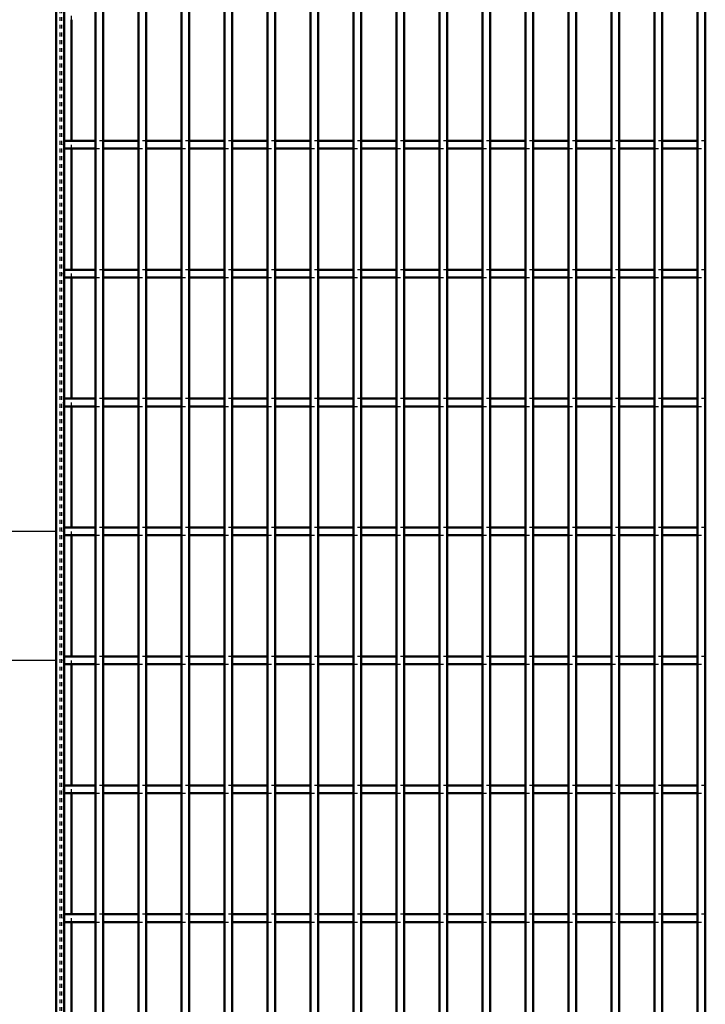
# Model space of a CAD drawing. Header units: millimetres. Extents: x -646 to 505, y -500 to 878.
# Tile 9 of 19: x -309 to -132, y -122 to 132. Entities that reach past the tile are written whole.
import ezdxf

# ---------------------------------------------------------------- set-up
doc = ezdxf.new("R2010")
doc.units = ezdxf.units.MM
doc.linetypes.add('Dashed', pattern=[2, 1, -1])
for name, color, linetype, lineweight in [('2d ConnectionPoints', 7, 'Continuous', 50), ('AM_0', 7, 'Continuous', 50), ('AM_5', 3, 'Continuous', 25), ('AM_9', 6, 'Dashed', 25)]:
    doc.layers.add(name, color=color, linetype=linetype, lineweight=lineweight)
doc.dimstyles.new('ISO-25', dxfattribs={"dimtxt": 2.5, "dimasz": 2.5, "dimexe": 1.25, "dimexo": 0.625, "dimtad": 1, "dimtxsty": 'Standard', "dimcen": 2.5, "dimadec": 0, "dimazin": 0, "dimtfac": 1, "dimtmove": 0, "dimatfit": 3, "dimfxl": 1, "dimarcsym": 0})

# ---------------------------------------------------------------- blocks, each defined once
blk = doc.blocks.new('3_cuea6nxrg5rlzucqe5utqjmpb________0_in_LPP230331121160010003500_4')
at = {"layer": 'AM_0'}
for p, q in [((-289.86, -498), (-289.86, 498)), ((-287.86, -498), (-287.86, 498))]:
    blk.add_line(p, q, dxfattribs=at)
blk = doc.blocks.new('4_crvcjmv837ms9ich6ddvx6vbc________0_in_LPP230331121160010003500_4')
at = {"layer": 'AM_0'}
for p, q in [((-278.75, -498), (-278.75, 498)), ((-276.75, -498), (-276.75, 498))]:
    blk.add_line(p, q, dxfattribs=at)
blk = doc.blocks.new('5_kje58w1x7potjrpdzy5edr8gq________0_in_LPP230331121160010003500_4')
at = {"layer": 'AM_0'}
for p, q in [((-267.64, -498), (-267.64, 498)), ((-265.64, -498), (-265.64, 498))]:
    blk.add_line(p, q, dxfattribs=at)
blk = doc.blocks.new('6_4edp0hxmk56w43aawp39pzz0j________0_in_LPP230331121160010003500_4')
at = {"layer": 'AM_0'}
for p, q in [((-256.53, -498), (-256.53, 498)), ((-254.53, -498), (-254.53, 498))]:
    blk.add_line(p, q, dxfattribs=at)
blk = doc.blocks.new('7_9vl89lh68fvr7xc48ti47ibwk________0_in_LPP230331121160010003500_4')
at = {"layer": 'AM_0'}
for p, q in [((-245.42, -498), (-245.42, 498)), ((-243.42, -498), (-243.42, 498))]:
    blk.add_line(p, q, dxfattribs=at)
blk = doc.blocks.new('8_mcf9yf7k6h0une2kouve8euem________0_in_LPP230331121160010003500_4')
at = {"layer": 'AM_0'}
for p, q in [((-234.31, -498), (-234.31, 498)), ((-232.31, -498), (-232.31, 498))]:
    blk.add_line(p, q, dxfattribs=at)
blk = doc.blocks.new('9_gpwgr7eezj45398i4l5wjc2rc________0_in_LPP230331121160010003500_4')
at = {"layer": 'AM_0'}
for p, q in [((-223.2, -498), (-223.2, 498)), ((-221.2, -498), (-221.2, 498))]:
    blk.add_line(p, q, dxfattribs=at)
blk = doc.blocks.new('10_qra93gg3a3f1qf361tm6iqrqq________0_in_LPP230331121160010003500_4')
at = {"layer": 'AM_0'}
for p, q in [((-212.09, -498), (-212.09, 498)), ((-210.09, -498), (-210.09, 498))]:
    blk.add_line(p, q, dxfattribs=at)
blk = doc.blocks.new('11_gsvcj5nbnzg2wuiaglpyiw6sg________0_in_LPP230331121160010003500_4')
at = {"layer": 'AM_0'}
for p, q in [((-200.98, -498), (-200.98, 498)), ((-198.98, -498), (-198.98, 498))]:
    blk.add_line(p, q, dxfattribs=at)
blk = doc.blocks.new('12_urpvrj9nq6bhme9ad1ujagzhg________0_in_LPP230331121160010003500_4')
at = {"layer": 'AM_0'}
for p, q in [((-189.87, -498), (-189.87, 498)), ((-187.87, -498), (-187.87, 498))]:
    blk.add_line(p, q, dxfattribs=at)
blk = doc.blocks.new('13_0snwqjpje83ldqabsluqt68p0________0_in_LPP230331121160010003500_4')
at = {"layer": 'AM_0'}
for p, q in [((-178.76, -498), (-178.76, 498)), ((-176.76, -498), (-176.76, 498))]:
    blk.add_line(p, q, dxfattribs=at)
blk = doc.blocks.new('14_4wlemfwrv8995zrxnpr0uaoxk________0_in_LPP230331121160010003500_4')
at = {"layer": 'AM_0'}
for p, q in [((-167.65, -498), (-167.65, 498)), ((-165.65, -498), (-165.65, 498))]:
    blk.add_line(p, q, dxfattribs=at)
blk = doc.blocks.new('15_aoiiajv04wroyf7vv7cs97wut________0_in_LPP230331121160010003500_4')
at = {"layer": 'AM_0'}
for p, q in [((-156.54, -498), (-156.54, 498)), ((-154.54, -498), (-154.54, 498))]:
    blk.add_line(p, q, dxfattribs=at)
blk = doc.blocks.new('16_s4g1bxxuk6gnbk6wdw209kgcm________0_in_LPP230331121160010003500_4')
at = {"layer": 'AM_0'}
for p, q in [((-145.43, -498), (-145.43, 498)), ((-143.43, -498), (-143.43, 498))]:
    blk.add_line(p, q, dxfattribs=at)
blk = doc.blocks.new('17_w1kb7rg6air3ytgnlmbeo4pqm________0_in_LPP230331121160010003500_4')
at = {"layer": 'AM_0'}
for p, q in [((-134.32, -498), (-134.32, 498)), ((-132.32, -498), (-132.32, 498))]:
    blk.add_line(p, q, dxfattribs=at)
blk = doc.blocks.new('68_w7ij5oqlfyv4a6nl07zj6ji0o________0_in_LPP230331121160010003500_4')
at = {"layer": 'AM_0'}
for p, q in [((-298, -98.99), (-298, -100.99)), ((-289.86, -98.99), (-298, -98.99)), ((-289.86, -98.99), (-289.86, -100.99)), ((-287.86, -100.99), (-287.86, -98.99)), ((-278.75, -98.99), (-287.86, -98.99)), ((-278.75, -98.99), (-278.75, -100.99)), ((-267.64, -98.99), (-276.75, -98.99)), ((-276.75, -100.99), (-276.75, -98.99)), ((-267.64, -98.99), (-267.64, -100.99)), ((-265.64, -100.99), (-265.64, -98.99)), ((-256.53, -98.99), (-265.64, -98.99)), ((-256.53, -98.99), (-256.53, -100.99)), ((-245.42, -98.99), (-254.53, -98.99)), ((-254.53, -100.99), (-254.53, -98.99)), ((-245.42, -98.99), (-245.42, -100.99)), ((-243.42, -100.99), (-243.42, -98.99)), ((-234.31, -98.99), (-243.42, -98.99)), ((-234.31, -98.99), (-234.31, -100.99)), ((-232.31, -100.99), (-232.31, -98.99)), ((-223.2, -98.99), (-232.31, -98.99)), ((-223.2, -98.99), (-223.2, -100.99)), ((-221.2, -100.99), (-221.2, -98.99)), ((-212.09, -98.99), (-221.2, -98.99)), ((-212.09, -98.99), (-212.09, -100.99)), ((-210.09, -100.99), (-210.09, -98.99)), ((-200.98, -98.99), (-210.09, -98.99)), ((-200.98, -98.99), (-200.98, -100.99)), ((-198.98, -100.99), (-198.98, -98.99)), ((-189.87, -98.99), (-198.98, -98.99)), ((-189.87, -98.99), (-189.87, -100.99)), ((-187.87, -100.99), (-187.87, -98.99)), ((-178.76, -98.99), (-187.87, -98.99)), ((-178.76, -98.99), (-178.76, -100.99)), ((-176.76, -100.99), (-176.76, -98.99)), ((-167.65, -98.99), (-176.76, -98.99)), ((-167.65, -98.99), (-167.65, -100.99)), ((-156.54, -98.99), (-165.65, -98.99)), ((-165.65, -100.99), (-165.65, -98.99)), ((-156.54, -98.99), (-156.54, -100.99)), ((-154.54, -100.99), (-154.54, -98.99)), ((-145.43, -98.99), (-154.54, -98.99)), ((-145.43, -98.99), (-145.43, -100.99)), ((-134.32, -98.99), (-143.43, -98.99)), ((-143.43, -100.99), (-143.43, -98.99)), ((-134.32, -98.99), (-134.32, -100.99)), ((-289.86, -100.99), (-298, -100.99)), ((-278.75, -100.99), (-287.86, -100.99)), ((-267.64, -100.99), (-276.75, -100.99)), ((-256.53, -100.99), (-265.64, -100.99)), ((-245.42, -100.99), (-254.53, -100.99)), ((-234.31, -100.99), (-243.42, -100.99)), ((-223.2, -100.99), (-232.31, -100.99)), ((-212.09, -100.99), (-221.2, -100.99)), ((-200.98, -100.99), (-210.09, -100.99)), ((-189.87, -100.99), (-198.98, -100.99)), ((-178.76, -100.99), (-187.87, -100.99)), ((-167.65, -100.99), (-176.76, -100.99)), ((-156.54, -100.99), (-165.65, -100.99)), ((-145.43, -100.99), (-154.54, -100.99)), ((-134.32, -100.99), (-143.43, -100.99))]:
    blk.add_line(p, q, dxfattribs=at)
at = {"layer": 'AM_9'}
for p, q in [((-287.86, -98.99), (-289.86, -98.99)), ((-276.75, -98.99), (-278.75, -98.99)), ((-265.64, -98.99), (-267.64, -98.99)), ((-254.53, -98.99), (-256.53, -98.99)), ((-243.42, -98.99), (-245.42, -98.99)), ((-232.31, -98.99), (-234.31, -98.99)), ((-221.2, -98.99), (-223.2, -98.99)), ((-210.09, -98.99), (-212.09, -98.99)), ((-198.98, -98.99), (-200.98, -98.99)), ((-187.87, -98.99), (-189.87, -98.99)), ((-176.76, -98.99), (-178.76, -98.99)), ((-165.65, -98.99), (-167.65, -98.99)), ((-154.54, -98.99), (-156.54, -98.99)), ((-143.43, -98.99), (-145.43, -98.99)), ((-132.32, -98.99), (-134.32, -98.99)), ((-289.86, -100.99), (-287.86, -100.99)), ((-278.75, -100.99), (-276.75, -100.99)), ((-267.64, -100.99), (-265.64, -100.99)), ((-256.53, -100.99), (-254.53, -100.99)), ((-245.42, -100.99), (-243.42, -100.99)), ((-234.31, -100.99), (-232.31, -100.99)), ((-223.2, -100.99), (-221.2, -100.99)), ((-212.09, -100.99), (-210.09, -100.99)), ((-200.98, -100.99), (-198.98, -100.99)), ((-189.87, -100.99), (-187.87, -100.99)), ((-178.76, -100.99), (-176.76, -100.99)), ((-167.65, -100.99), (-165.65, -100.99)), ((-156.54, -100.99), (-154.54, -100.99)), ((-145.43, -100.99), (-143.43, -100.99)), ((-134.32, -100.99), (-132.32, -100.99))]:
    blk.add_line(p, q, dxfattribs=at)
blk = doc.blocks.new('69_jp3c4sbnxwiawnk4egz4i54jg________0_in_LPP230331121160010003500_4')
at = {"layer": 'AM_0'}
for p, q in [((-298, -65.66), (-298, -67.66)), ((-289.86, -65.66), (-298, -65.66)), ((-289.86, -65.66), (-289.86, -67.66)), ((-287.86, -67.66), (-287.86, -65.66)), ((-278.75, -65.66), (-287.86, -65.66)), ((-278.75, -65.66), (-278.75, -67.66)), ((-267.64, -65.66), (-276.75, -65.66)), ((-276.75, -67.66), (-276.75, -65.66)), ((-267.64, -65.66), (-267.64, -67.66)), ((-265.64, -67.66), (-265.64, -65.66)), ((-256.53, -65.66), (-265.64, -65.66)), ((-256.53, -65.66), (-256.53, -67.66)), ((-245.42, -65.66), (-254.53, -65.66)), ((-254.53, -67.66), (-254.53, -65.66)), ((-245.42, -65.66), (-245.42, -67.66)), ((-243.42, -67.66), (-243.42, -65.66)), ((-234.31, -65.66), (-243.42, -65.66)), ((-234.31, -65.66), (-234.31, -67.66)), ((-232.31, -67.66), (-232.31, -65.66)), ((-223.2, -65.66), (-232.31, -65.66)), ((-223.2, -65.66), (-223.2, -67.66)), ((-221.2, -67.66), (-221.2, -65.66)), ((-212.09, -65.66), (-221.2, -65.66)), ((-212.09, -65.66), (-212.09, -67.66)), ((-210.09, -67.66), (-210.09, -65.66)), ((-200.98, -65.66), (-210.09, -65.66)), ((-200.98, -65.66), (-200.98, -67.66)), ((-198.98, -67.66), (-198.98, -65.66)), ((-189.87, -65.66), (-198.98, -65.66)), ((-189.87, -65.66), (-189.87, -67.66)), ((-187.87, -67.66), (-187.87, -65.66)), ((-178.76, -65.66), (-187.87, -65.66)), ((-178.76, -65.66), (-178.76, -67.66)), ((-176.76, -67.66), (-176.76, -65.66)), ((-167.65, -65.66), (-176.76, -65.66)), ((-167.65, -65.66), (-167.65, -67.66)), ((-156.54, -65.66), (-165.65, -65.66)), ((-165.65, -67.66), (-165.65, -65.66)), ((-156.54, -65.66), (-156.54, -67.66)), ((-154.54, -67.66), (-154.54, -65.66)), ((-145.43, -65.66), (-154.54, -65.66)), ((-145.43, -65.66), (-145.43, -67.66)), ((-134.32, -65.66), (-143.43, -65.66)), ((-143.43, -67.66), (-143.43, -65.66)), ((-134.32, -65.66), (-134.32, -67.66)), ((-289.86, -67.66), (-298, -67.66)), ((-278.75, -67.66), (-287.86, -67.66)), ((-267.64, -67.66), (-276.75, -67.66)), ((-256.53, -67.66), (-265.64, -67.66)), ((-245.42, -67.66), (-254.53, -67.66)), ((-234.31, -67.66), (-243.42, -67.66)), ((-223.2, -67.66), (-232.31, -67.66)), ((-212.09, -67.66), (-221.2, -67.66)), ((-200.98, -67.66), (-210.09, -67.66)), ((-189.87, -67.66), (-198.98, -67.66)), ((-178.76, -67.66), (-187.87, -67.66)), ((-167.65, -67.66), (-176.76, -67.66)), ((-156.54, -67.66), (-165.65, -67.66)), ((-145.43, -67.66), (-154.54, -67.66)), ((-134.32, -67.66), (-143.43, -67.66))]:
    blk.add_line(p, q, dxfattribs=at)
at = {"layer": 'AM_9'}
for p, q in [((-287.86, -65.66), (-289.86, -65.66)), ((-276.75, -65.66), (-278.75, -65.66)), ((-265.64, -65.66), (-267.64, -65.66)), ((-254.53, -65.66), (-256.53, -65.66)), ((-243.42, -65.66), (-245.42, -65.66)), ((-232.31, -65.66), (-234.31, -65.66)), ((-221.2, -65.66), (-223.2, -65.66)), ((-210.09, -65.66), (-212.09, -65.66)), ((-198.98, -65.66), (-200.98, -65.66)), ((-187.87, -65.66), (-189.87, -65.66)), ((-176.76, -65.66), (-178.76, -65.66)), ((-165.65, -65.66), (-167.65, -65.66)), ((-154.54, -65.66), (-156.54, -65.66)), ((-143.43, -65.66), (-145.43, -65.66)), ((-132.32, -65.66), (-134.32, -65.66)), ((-289.86, -67.66), (-287.86, -67.66)), ((-278.75, -67.66), (-276.75, -67.66)), ((-267.64, -67.66), (-265.64, -67.66)), ((-256.53, -67.66), (-254.53, -67.66)), ((-245.42, -67.66), (-243.42, -67.66)), ((-234.31, -67.66), (-232.31, -67.66)), ((-223.2, -67.66), (-221.2, -67.66)), ((-212.09, -67.66), (-210.09, -67.66)), ((-200.98, -67.66), (-198.98, -67.66)), ((-189.87, -67.66), (-187.87, -67.66)), ((-178.76, -67.66), (-176.76, -67.66)), ((-167.65, -67.66), (-165.65, -67.66)), ((-156.54, -67.66), (-154.54, -67.66)), ((-145.43, -67.66), (-143.43, -67.66)), ((-134.32, -67.66), (-132.32, -67.66))]:
    blk.add_line(p, q, dxfattribs=at)
blk = doc.blocks.new('70_gf12kepq6ufx9neaq4dt8t5dg________0_in_LPP230331121160010003500_4')
at = {"layer": 'AM_0'}
for p, q in [((-298, -32.33), (-298, -34.33)), ((-289.86, -32.33), (-298, -32.33)), ((-289.86, -32.33), (-289.86, -34.33)), ((-287.86, -34.33), (-287.86, -32.33)), ((-278.75, -32.33), (-287.86, -32.33)), ((-278.75, -32.33), (-278.75, -34.33)), ((-267.64, -32.33), (-276.75, -32.33)), ((-276.75, -34.33), (-276.75, -32.33)), ((-267.64, -32.33), (-267.64, -34.33)), ((-265.64, -34.33), (-265.64, -32.33)), ((-256.53, -32.33), (-265.64, -32.33)), ((-256.53, -32.33), (-256.53, -34.33)), ((-245.42, -32.33), (-254.53, -32.33)), ((-254.53, -34.33), (-254.53, -32.33)), ((-245.42, -32.33), (-245.42, -34.33)), ((-243.42, -34.33), (-243.42, -32.33)), ((-234.31, -32.33), (-243.42, -32.33)), ((-234.31, -32.33), (-234.31, -34.33)), ((-232.31, -34.33), (-232.31, -32.33)), ((-223.2, -32.33), (-232.31, -32.33)), ((-223.2, -32.33), (-223.2, -34.33)), ((-221.2, -34.33), (-221.2, -32.33)), ((-212.09, -32.33), (-221.2, -32.33)), ((-212.09, -32.33), (-212.09, -34.33)), ((-210.09, -34.33), (-210.09, -32.33)), ((-200.98, -32.33), (-210.09, -32.33)), ((-200.98, -32.33), (-200.98, -34.33)), ((-198.98, -34.33), (-198.98, -32.33)), ((-189.87, -32.33), (-198.98, -32.33)), ((-189.87, -32.33), (-189.87, -34.33)), ((-187.87, -34.33), (-187.87, -32.33)), ((-178.76, -32.33), (-187.87, -32.33)), ((-178.76, -32.33), (-178.76, -34.33)), ((-176.76, -34.33), (-176.76, -32.33)), ((-167.65, -32.33), (-176.76, -32.33)), ((-167.65, -32.33), (-167.65, -34.33)), ((-156.54, -32.33), (-165.65, -32.33)), ((-165.65, -34.33), (-165.65, -32.33)), ((-156.54, -32.33), (-156.54, -34.33)), ((-154.54, -34.33), (-154.54, -32.33)), ((-145.43, -32.33), (-154.54, -32.33)), ((-145.43, -32.33), (-145.43, -34.33)), ((-134.32, -32.33), (-143.43, -32.33)), ((-143.43, -34.33), (-143.43, -32.33)), ((-134.32, -32.33), (-134.32, -34.33)), ((-289.86, -34.33), (-298, -34.33)), ((-278.75, -34.33), (-287.86, -34.33)), ((-267.64, -34.33), (-276.75, -34.33)), ((-256.53, -34.33), (-265.64, -34.33)), ((-245.42, -34.33), (-254.53, -34.33)), ((-234.31, -34.33), (-243.42, -34.33)), ((-223.2, -34.33), (-232.31, -34.33)), ((-212.09, -34.33), (-221.2, -34.33)), ((-200.98, -34.33), (-210.09, -34.33)), ((-189.87, -34.33), (-198.98, -34.33)), ((-178.76, -34.33), (-187.87, -34.33)), ((-167.65, -34.33), (-176.76, -34.33)), ((-156.54, -34.33), (-165.65, -34.33)), ((-145.43, -34.33), (-154.54, -34.33)), ((-134.32, -34.33), (-143.43, -34.33))]:
    blk.add_line(p, q, dxfattribs=at)
at = {"layer": 'AM_9'}
for p, q in [((-287.86, -32.33), (-289.86, -32.33)), ((-276.75, -32.33), (-278.75, -32.33)), ((-265.64, -32.33), (-267.64, -32.33)), ((-254.53, -32.33), (-256.53, -32.33)), ((-243.42, -32.33), (-245.42, -32.33)), ((-232.31, -32.33), (-234.31, -32.33)), ((-221.2, -32.33), (-223.2, -32.33)), ((-210.09, -32.33), (-212.09, -32.33)), ((-198.98, -32.33), (-200.98, -32.33)), ((-187.87, -32.33), (-189.87, -32.33)), ((-176.76, -32.33), (-178.76, -32.33)), ((-165.65, -32.33), (-167.65, -32.33)), ((-154.54, -32.33), (-156.54, -32.33)), ((-143.43, -32.33), (-145.43, -32.33)), ((-132.32, -32.33), (-134.32, -32.33)), ((-289.86, -34.33), (-287.86, -34.33)), ((-278.75, -34.33), (-276.75, -34.33)), ((-267.64, -34.33), (-265.64, -34.33)), ((-256.53, -34.33), (-254.53, -34.33)), ((-245.42, -34.33), (-243.42, -34.33)), ((-234.31, -34.33), (-232.31, -34.33)), ((-223.2, -34.33), (-221.2, -34.33)), ((-212.09, -34.33), (-210.09, -34.33)), ((-200.98, -34.33), (-198.98, -34.33)), ((-189.87, -34.33), (-187.87, -34.33)), ((-178.76, -34.33), (-176.76, -34.33)), ((-167.65, -34.33), (-165.65, -34.33)), ((-156.54, -34.33), (-154.54, -34.33)), ((-145.43, -34.33), (-143.43, -34.33)), ((-134.32, -34.33), (-132.32, -34.33))]:
    blk.add_line(p, q, dxfattribs=at)
blk = doc.blocks.new('71_hqojy1k23xfi57sfer6uqu5jb________0_in_LPP230331121160010003500_4')
at = {"layer": 'AM_0'}
for p, q in [((-298, 1), (-298, -1)), ((-289.86, 1), (-298, 1)), ((-289.86, 1), (-289.86, -1)), ((-287.86, -1), (-287.86, 1)), ((-278.75, 1), (-287.86, 1)), ((-278.75, 1), (-278.75, -1)), ((-267.64, 1), (-276.75, 1)), ((-276.75, -1), (-276.75, 1)), ((-267.64, 1), (-267.64, -1)), ((-265.64, -1), (-265.64, 1)), ((-256.53, 1), (-265.64, 1)), ((-256.53, 1), (-256.53, -1)), ((-245.42, 1), (-254.53, 1)), ((-254.53, -1), (-254.53, 1)), ((-245.42, 1), (-245.42, -1)), ((-243.42, -1), (-243.42, 1)), ((-234.31, 1), (-243.42, 1)), ((-234.31, 1), (-234.31, -1)), ((-232.31, -1), (-232.31, 1)), ((-223.2, 1), (-232.31, 1)), ((-223.2, 1), (-223.2, -1)), ((-221.2, -1), (-221.2, 1)), ((-212.09, 1), (-221.2, 1)), ((-212.09, 1), (-212.09, -1)), ((-210.09, -1), (-210.09, 1)), ((-200.98, 1), (-210.09, 1)), ((-200.98, 1), (-200.98, -1)), ((-198.98, -1), (-198.98, 1)), ((-189.87, 1), (-198.98, 1)), ((-189.87, 1), (-189.87, -1)), ((-187.87, -1), (-187.87, 1)), ((-178.76, 1), (-187.87, 1)), ((-178.76, 1), (-178.76, -1)), ((-176.76, -1), (-176.76, 1)), ((-167.65, 1), (-176.76, 1)), ((-167.65, 1), (-167.65, -1)), ((-156.54, 1), (-165.65, 1)), ((-165.65, -1), (-165.65, 1)), ((-156.54, 1), (-156.54, -1)), ((-154.54, -1), (-154.54, 1)), ((-145.43, 1), (-154.54, 1)), ((-145.43, 1), (-145.43, -1)), ((-134.32, 1), (-143.43, 1)), ((-143.43, -1), (-143.43, 1)), ((-134.32, 1), (-134.32, -1)), ((-289.86, -1), (-298, -1)), ((-278.75, -1), (-287.86, -1)), ((-267.64, -1), (-276.75, -1)), ((-256.53, -1), (-265.64, -1)), ((-245.42, -1), (-254.53, -1)), ((-234.31, -1), (-243.42, -1)), ((-223.2, -1), (-232.31, -1)), ((-212.09, -1), (-221.2, -1)), ((-200.98, -1), (-210.09, -1)), ((-189.87, -1), (-198.98, -1)), ((-178.76, -1), (-187.87, -1)), ((-167.65, -1), (-176.76, -1)), ((-156.54, -1), (-165.65, -1)), ((-145.43, -1), (-154.54, -1)), ((-134.32, -1), (-143.43, -1))]:
    blk.add_line(p, q, dxfattribs=at)
at = {"layer": 'AM_9'}
for p, q in [((-287.86, 1), (-289.86, 1)), ((-276.75, 1), (-278.75, 1)), ((-265.64, 1), (-267.64, 1)), ((-254.53, 1), (-256.53, 1)), ((-243.42, 1), (-245.42, 1)), ((-232.31, 1), (-234.31, 1)), ((-221.2, 1), (-223.2, 1)), ((-210.09, 1), (-212.09, 1)), ((-198.98, 1), (-200.98, 1)), ((-187.87, 1), (-189.87, 1)), ((-176.76, 1), (-178.76, 1)), ((-165.65, 1), (-167.65, 1)), ((-154.54, 1), (-156.54, 1)), ((-143.43, 1), (-145.43, 1)), ((-132.32, 1), (-134.32, 1)), ((-289.86, -1), (-287.86, -1)), ((-278.75, -1), (-276.75, -1)), ((-267.64, -1), (-265.64, -1)), ((-256.53, -1), (-254.53, -1)), ((-245.42, -1), (-243.42, -1)), ((-234.31, -1), (-232.31, -1)), ((-223.2, -1), (-221.2, -1)), ((-212.09, -1), (-210.09, -1)), ((-200.98, -1), (-198.98, -1)), ((-189.87, -1), (-187.87, -1)), ((-178.76, -1), (-176.76, -1)), ((-167.65, -1), (-165.65, -1)), ((-156.54, -1), (-154.54, -1)), ((-145.43, -1), (-143.43, -1)), ((-134.32, -1), (-132.32, -1))]:
    blk.add_line(p, q, dxfattribs=at)
blk = doc.blocks.new('72_iki59ji3zysatjlry4ln3ganj________0_in_LPP230331121160010003500_4')
at = {"layer": 'AM_0'}
for p, q in [((-298, 34.33), (-298, 32.33)), ((-289.86, 34.33), (-298, 34.33)), ((-289.86, 34.33), (-289.86, 32.33)), ((-287.86, 32.33), (-287.86, 34.33)), ((-278.75, 34.33), (-287.86, 34.33)), ((-278.75, 34.33), (-278.75, 32.33)), ((-267.64, 34.33), (-276.75, 34.33)), ((-276.75, 32.33), (-276.75, 34.33)), ((-267.64, 34.33), (-267.64, 32.33)), ((-265.64, 32.33), (-265.64, 34.33)), ((-256.53, 34.33), (-265.64, 34.33)), ((-256.53, 34.33), (-256.53, 32.33)), ((-245.42, 34.33), (-254.53, 34.33)), ((-254.53, 32.33), (-254.53, 34.33)), ((-245.42, 34.33), (-245.42, 32.33)), ((-243.42, 32.33), (-243.42, 34.33)), ((-234.31, 34.33), (-243.42, 34.33)), ((-234.31, 34.33), (-234.31, 32.33)), ((-232.31, 32.33), (-232.31, 34.33)), ((-223.2, 34.33), (-232.31, 34.33)), ((-223.2, 34.33), (-223.2, 32.33)), ((-221.2, 32.33), (-221.2, 34.33)), ((-212.09, 34.33), (-221.2, 34.33)), ((-212.09, 34.33), (-212.09, 32.33)), ((-210.09, 32.33), (-210.09, 34.33)), ((-200.98, 34.33), (-210.09, 34.33)), ((-200.98, 34.33), (-200.98, 32.33)), ((-198.98, 32.33), (-198.98, 34.33)), ((-189.87, 34.33), (-198.98, 34.33)), ((-189.87, 34.33), (-189.87, 32.33)), ((-187.87, 32.33), (-187.87, 34.33)), ((-178.76, 34.33), (-187.87, 34.33)), ((-178.76, 34.33), (-178.76, 32.33)), ((-176.76, 32.33), (-176.76, 34.33)), ((-167.65, 34.33), (-176.76, 34.33)), ((-167.65, 34.33), (-167.65, 32.33)), ((-156.54, 34.33), (-165.65, 34.33)), ((-165.65, 32.33), (-165.65, 34.33)), ((-156.54, 34.33), (-156.54, 32.33)), ((-154.54, 32.33), (-154.54, 34.33)), ((-145.43, 34.33), (-154.54, 34.33)), ((-145.43, 34.33), (-145.43, 32.33)), ((-134.32, 34.33), (-143.43, 34.33)), ((-143.43, 32.33), (-143.43, 34.33)), ((-134.32, 34.33), (-134.32, 32.33)), ((-289.86, 32.33), (-298, 32.33)), ((-278.75, 32.33), (-287.86, 32.33)), ((-267.64, 32.33), (-276.75, 32.33)), ((-256.53, 32.33), (-265.64, 32.33)), ((-245.42, 32.33), (-254.53, 32.33)), ((-234.31, 32.33), (-243.42, 32.33)), ((-223.2, 32.33), (-232.31, 32.33)), ((-212.09, 32.33), (-221.2, 32.33)), ((-200.98, 32.33), (-210.09, 32.33)), ((-189.87, 32.33), (-198.98, 32.33)), ((-178.76, 32.33), (-187.87, 32.33)), ((-167.65, 32.33), (-176.76, 32.33)), ((-156.54, 32.33), (-165.65, 32.33)), ((-145.43, 32.33), (-154.54, 32.33)), ((-134.32, 32.33), (-143.43, 32.33))]:
    blk.add_line(p, q, dxfattribs=at)
at = {"layer": 'AM_9'}
for p, q in [((-287.86, 34.33), (-289.86, 34.33)), ((-276.75, 34.33), (-278.75, 34.33)), ((-265.64, 34.33), (-267.64, 34.33)), ((-254.53, 34.33), (-256.53, 34.33)), ((-243.42, 34.33), (-245.42, 34.33)), ((-232.31, 34.33), (-234.31, 34.33)), ((-221.2, 34.33), (-223.2, 34.33)), ((-210.09, 34.33), (-212.09, 34.33)), ((-198.98, 34.33), (-200.98, 34.33)), ((-187.87, 34.33), (-189.87, 34.33)), ((-176.76, 34.33), (-178.76, 34.33)), ((-165.65, 34.33), (-167.65, 34.33)), ((-154.54, 34.33), (-156.54, 34.33)), ((-143.43, 34.33), (-145.43, 34.33)), ((-132.32, 34.33), (-134.32, 34.33)), ((-289.86, 32.33), (-287.86, 32.33)), ((-278.75, 32.33), (-276.75, 32.33)), ((-267.64, 32.33), (-265.64, 32.33)), ((-256.53, 32.33), (-254.53, 32.33)), ((-245.42, 32.33), (-243.42, 32.33)), ((-234.31, 32.33), (-232.31, 32.33)), ((-223.2, 32.33), (-221.2, 32.33)), ((-212.09, 32.33), (-210.09, 32.33)), ((-200.98, 32.33), (-198.98, 32.33)), ((-189.87, 32.33), (-187.87, 32.33)), ((-178.76, 32.33), (-176.76, 32.33)), ((-167.65, 32.33), (-165.65, 32.33)), ((-156.54, 32.33), (-154.54, 32.33)), ((-145.43, 32.33), (-143.43, 32.33)), ((-134.32, 32.33), (-132.32, 32.33))]:
    blk.add_line(p, q, dxfattribs=at)
blk = doc.blocks.new('73_u54o1gfwk55nul0l72sr32h6k________0_in_LPP230331121160010003500_4')
at = {"layer": 'AM_0'}
for p, q in [((-298, 67.66), (-298, 65.66)), ((-289.86, 67.66), (-298, 67.66)), ((-289.86, 67.66), (-289.86, 65.66)), ((-287.86, 65.66), (-287.86, 67.66)), ((-278.75, 67.66), (-287.86, 67.66)), ((-278.75, 67.66), (-278.75, 65.66)), ((-267.64, 67.66), (-276.75, 67.66)), ((-276.75, 65.66), (-276.75, 67.66)), ((-267.64, 67.66), (-267.64, 65.66)), ((-265.64, 65.66), (-265.64, 67.66)), ((-256.53, 67.66), (-265.64, 67.66)), ((-256.53, 67.66), (-256.53, 65.66)), ((-245.42, 67.66), (-254.53, 67.66)), ((-254.53, 65.66), (-254.53, 67.66)), ((-245.42, 67.66), (-245.42, 65.66)), ((-243.42, 65.66), (-243.42, 67.66)), ((-234.31, 67.66), (-243.42, 67.66)), ((-234.31, 67.66), (-234.31, 65.66)), ((-232.31, 65.66), (-232.31, 67.66)), ((-223.2, 67.66), (-232.31, 67.66)), ((-223.2, 67.66), (-223.2, 65.66)), ((-221.2, 65.66), (-221.2, 67.66)), ((-212.09, 67.66), (-221.2, 67.66)), ((-212.09, 67.66), (-212.09, 65.66)), ((-210.09, 65.66), (-210.09, 67.66)), ((-200.98, 67.66), (-210.09, 67.66)), ((-200.98, 67.66), (-200.98, 65.66)), ((-198.98, 65.66), (-198.98, 67.66)), ((-189.87, 67.66), (-198.98, 67.66)), ((-189.87, 67.66), (-189.87, 65.66)), ((-187.87, 65.66), (-187.87, 67.66)), ((-178.76, 67.66), (-187.87, 67.66)), ((-178.76, 67.66), (-178.76, 65.66)), ((-176.76, 65.66), (-176.76, 67.66)), ((-167.65, 67.66), (-176.76, 67.66)), ((-167.65, 67.66), (-167.65, 65.66)), ((-156.54, 67.66), (-165.65, 67.66)), ((-165.65, 65.66), (-165.65, 67.66)), ((-156.54, 67.66), (-156.54, 65.66)), ((-154.54, 65.66), (-154.54, 67.66)), ((-145.43, 67.66), (-154.54, 67.66)), ((-145.43, 67.66), (-145.43, 65.66)), ((-134.32, 67.66), (-143.43, 67.66)), ((-143.43, 65.66), (-143.43, 67.66)), ((-134.32, 67.66), (-134.32, 65.66)), ((-289.86, 65.66), (-298, 65.66)), ((-278.75, 65.66), (-287.86, 65.66)), ((-267.64, 65.66), (-276.75, 65.66)), ((-256.53, 65.66), (-265.64, 65.66)), ((-245.42, 65.66), (-254.53, 65.66)), ((-234.31, 65.66), (-243.42, 65.66)), ((-223.2, 65.66), (-232.31, 65.66)), ((-212.09, 65.66), (-221.2, 65.66)), ((-200.98, 65.66), (-210.09, 65.66)), ((-189.87, 65.66), (-198.98, 65.66)), ((-178.76, 65.66), (-187.87, 65.66)), ((-167.65, 65.66), (-176.76, 65.66)), ((-156.54, 65.66), (-165.65, 65.66)), ((-145.43, 65.66), (-154.54, 65.66)), ((-134.32, 65.66), (-143.43, 65.66))]:
    blk.add_line(p, q, dxfattribs=at)
at = {"layer": 'AM_9'}
for p, q in [((-287.86, 67.66), (-289.86, 67.66)), ((-276.75, 67.66), (-278.75, 67.66)), ((-265.64, 67.66), (-267.64, 67.66)), ((-254.53, 67.66), (-256.53, 67.66)), ((-243.42, 67.66), (-245.42, 67.66)), ((-232.31, 67.66), (-234.31, 67.66)), ((-221.2, 67.66), (-223.2, 67.66)), ((-210.09, 67.66), (-212.09, 67.66)), ((-198.98, 67.66), (-200.98, 67.66)), ((-187.87, 67.66), (-189.87, 67.66)), ((-176.76, 67.66), (-178.76, 67.66)), ((-165.65, 67.66), (-167.65, 67.66)), ((-154.54, 67.66), (-156.54, 67.66)), ((-143.43, 67.66), (-145.43, 67.66)), ((-132.32, 67.66), (-134.32, 67.66)), ((-289.86, 65.66), (-287.86, 65.66)), ((-278.75, 65.66), (-276.75, 65.66)), ((-267.64, 65.66), (-265.64, 65.66)), ((-256.53, 65.66), (-254.53, 65.66)), ((-245.42, 65.66), (-243.42, 65.66)), ((-234.31, 65.66), (-232.31, 65.66)), ((-223.2, 65.66), (-221.2, 65.66)), ((-212.09, 65.66), (-210.09, 65.66)), ((-200.98, 65.66), (-198.98, 65.66)), ((-189.87, 65.66), (-187.87, 65.66)), ((-178.76, 65.66), (-176.76, 65.66)), ((-167.65, 65.66), (-165.65, 65.66)), ((-156.54, 65.66), (-154.54, 65.66)), ((-145.43, 65.66), (-143.43, 65.66)), ((-134.32, 65.66), (-132.32, 65.66))]:
    blk.add_line(p, q, dxfattribs=at)
blk = doc.blocks.new('74_y3d0w01yf9jpx95zki7ouhudo________0_in_LPP230331121160010003500_4')
at = {"layer": 'AM_0'}
for p, q in [((-298, 100.99), (-298, 98.99)), ((-289.86, 100.99), (-298, 100.99)), ((-289.86, 100.99), (-289.86, 98.99)), ((-287.86, 98.99), (-287.86, 100.99)), ((-278.75, 100.99), (-287.86, 100.99)), ((-278.75, 100.99), (-278.75, 98.99)), ((-267.64, 100.99), (-276.75, 100.99)), ((-276.75, 98.99), (-276.75, 100.99)), ((-267.64, 100.99), (-267.64, 98.99)), ((-265.64, 98.99), (-265.64, 100.99)), ((-256.53, 100.99), (-265.64, 100.99)), ((-256.53, 100.99), (-256.53, 98.99)), ((-245.42, 100.99), (-254.53, 100.99)), ((-254.53, 98.99), (-254.53, 100.99)), ((-245.42, 100.99), (-245.42, 98.99)), ((-243.42, 98.99), (-243.42, 100.99)), ((-234.31, 100.99), (-243.42, 100.99)), ((-234.31, 100.99), (-234.31, 98.99)), ((-232.31, 98.99), (-232.31, 100.99)), ((-223.2, 100.99), (-232.31, 100.99)), ((-223.2, 100.99), (-223.2, 98.99)), ((-221.2, 98.99), (-221.2, 100.99)), ((-212.09, 100.99), (-221.2, 100.99)), ((-212.09, 100.99), (-212.09, 98.99)), ((-210.09, 98.99), (-210.09, 100.99)), ((-200.98, 100.99), (-210.09, 100.99)), ((-200.98, 100.99), (-200.98, 98.99)), ((-198.98, 98.99), (-198.98, 100.99)), ((-189.87, 100.99), (-198.98, 100.99)), ((-189.87, 100.99), (-189.87, 98.99)), ((-187.87, 98.99), (-187.87, 100.99)), ((-178.76, 100.99), (-187.87, 100.99)), ((-178.76, 100.99), (-178.76, 98.99)), ((-176.76, 98.99), (-176.76, 100.99)), ((-167.65, 100.99), (-176.76, 100.99)), ((-167.65, 100.99), (-167.65, 98.99)), ((-156.54, 100.99), (-165.65, 100.99)), ((-165.65, 98.99), (-165.65, 100.99)), ((-156.54, 100.99), (-156.54, 98.99)), ((-154.54, 98.99), (-154.54, 100.99)), ((-145.43, 100.99), (-154.54, 100.99)), ((-145.43, 100.99), (-145.43, 98.99)), ((-134.32, 100.99), (-143.43, 100.99)), ((-143.43, 98.99), (-143.43, 100.99)), ((-134.32, 100.99), (-134.32, 98.99)), ((-289.86, 98.99), (-298, 98.99)), ((-278.75, 98.99), (-287.86, 98.99)), ((-267.64, 98.99), (-276.75, 98.99)), ((-256.53, 98.99), (-265.64, 98.99)), ((-245.42, 98.99), (-254.53, 98.99)), ((-234.31, 98.99), (-243.42, 98.99)), ((-223.2, 98.99), (-232.31, 98.99)), ((-212.09, 98.99), (-221.2, 98.99)), ((-200.98, 98.99), (-210.09, 98.99)), ((-189.87, 98.99), (-198.98, 98.99)), ((-178.76, 98.99), (-187.87, 98.99)), ((-167.65, 98.99), (-176.76, 98.99)), ((-156.54, 98.99), (-165.65, 98.99)), ((-145.43, 98.99), (-154.54, 98.99)), ((-134.32, 98.99), (-143.43, 98.99))]:
    blk.add_line(p, q, dxfattribs=at)
at = {"layer": 'AM_9'}
for p, q in [((-287.86, 100.99), (-289.86, 100.99)), ((-276.75, 100.99), (-278.75, 100.99)), ((-265.64, 100.99), (-267.64, 100.99)), ((-254.53, 100.99), (-256.53, 100.99)), ((-243.42, 100.99), (-245.42, 100.99)), ((-232.31, 100.99), (-234.31, 100.99)), ((-221.2, 100.99), (-223.2, 100.99)), ((-210.09, 100.99), (-212.09, 100.99)), ((-198.98, 100.99), (-200.98, 100.99)), ((-187.87, 100.99), (-189.87, 100.99)), ((-176.76, 100.99), (-178.76, 100.99)), ((-165.65, 100.99), (-167.65, 100.99)), ((-154.54, 100.99), (-156.54, 100.99)), ((-143.43, 100.99), (-145.43, 100.99)), ((-132.32, 100.99), (-134.32, 100.99)), ((-289.86, 98.99), (-287.86, 98.99)), ((-278.75, 98.99), (-276.75, 98.99)), ((-267.64, 98.99), (-265.64, 98.99)), ((-256.53, 98.99), (-254.53, 98.99)), ((-245.42, 98.99), (-243.42, 98.99)), ((-234.31, 98.99), (-232.31, 98.99)), ((-223.2, 98.99), (-221.2, 98.99)), ((-212.09, 98.99), (-210.09, 98.99)), ((-200.98, 98.99), (-198.98, 98.99)), ((-189.87, 98.99), (-187.87, 98.99)), ((-178.76, 98.99), (-176.76, 98.99)), ((-167.65, 98.99), (-165.65, 98.99)), ((-156.54, 98.99), (-154.54, 98.99)), ((-145.43, 98.99), (-143.43, 98.99)), ((-134.32, 98.99), (-132.32, 98.99))]:
    blk.add_line(p, q, dxfattribs=at)
blk = doc.blocks.new('86_abm4o2usl6k4ooubpvbchw04b________0_in_LPP230331121160010003500_4')
at = {"layer": 'AM_0'}
for p, q in [((-300, -498), (-300, 498)), ((-298, -498), (-298, 498)), ((-296.05, 100.99), (-296.05, 132.32)), ((-296.05, 67.66), (-296.05, 98.99)), ((-296.05, 34.33), (-296.05, 65.66)), ((-296.05, 1), (-296.05, 32.33)), ((-296.05, -32.33), (-296.05, -1)), ((-296.05, -65.66), (-296.05, -34.33)), ((-296.05, -98.99), (-296.05, -67.66)), ((-296.05, -132.32), (-296.05, -100.99))]:
    blk.add_line(p, q, dxfattribs=at)
at = {"layer": 'AM_9'}
for p, q in [((-298.99, -498), (-298.99, 498)), ((-298.55, -498), (-298.55, 498)), ((-296.05, 132.32), (-296.05, 134.32)), ((-296.05, 98.99), (-296.05, 100.99)), ((-296.05, 65.66), (-296.05, 67.66)), ((-296.05, 32.33), (-296.05, 34.33)), ((-296.05, -1), (-296.05, 1)), ((-296.05, -34.33), (-296.05, -32.33)), ((-296.05, -67.66), (-296.05, -65.66)), ((-296.05, -100.99), (-296.05, -98.99))]:
    blk.add_line(p, q, dxfattribs=at)
blk = doc.blocks.new('*D89')
at = {"layer": 'AM_5', "color": 0, "lineweight": -2}
for p, q in [((-300, 500), (-520, 500)), ((-520, 460), (-520, 208.94)), ((-520, -460), (-520, -208.94)), ((-300, -500), (-520, -500))]:
    blk.add_line(p, q, dxfattribs=at)
at = {"layer": 'AM_5', "color": 0}
for points in [[(-513.33, 460), (-526.67, 460), (-520, 500)], [(-526.67, -460), (-513.33, -460), (-520, -500)]]:
    blk.add_solid(points, dxfattribs=at)
at = {"layer": 'Defpoints', "color": 0}
for p in [(-300, 500), (-520, -500), (-300, -500)]:
    blk.add_point(p, dxfattribs=at)
at = {"layer": 'AM_5', "color": 0, "insert": (-520, 0), "char_height": 40, "attachment_point": 5, "rotation": 90}
blk.add_mtext('B = 1000 mm', dxfattribs=at)
blk = doc.blocks.new('*D90')
at = {"layer": 'AM_5', "color": 0, "lineweight": -2}
for p, q in [((-400, 40), (-400, 80)), ((-300, 0), (-400, 0)), ((-400, -33.33), (-400, 0)), ((-300, -33.33), (-400, -33.33)), ((-400, -73.33), (-400, -113.33))]:
    blk.add_line(p, q, dxfattribs=at)
at = {"layer": 'AM_5', "color": 0}
for points in [[(-406.67, 40), (-393.33, 40), (-400, 0)], [(-393.33, -73.33), (-406.67, -73.33), (-400, -33.33)]]:
    blk.add_solid(points, dxfattribs=at)
at = {"layer": 'Defpoints', "color": 0}
for p in [(-400, 0), (-300, 0), (-300, -33.33)]:
    blk.add_point(p, dxfattribs=at)
at = {"layer": 'AM_5', "color": 0, "insert": (-420, 224), "char_height": 40, "attachment_point": 5, "rotation": 90}
blk.add_mtext('TT = 33.3 mm', dxfattribs=at)

msp = doc.modelspace()

# ---------------------------------------------------------------- linework, layer by layer
at = {"layer": '2d ConnectionPoints'}
for p in [(-298, 99.99), (-298, 99.99), (-298, 66.66), (-298, 66.66), (-298, 33.33), (-298, 33.33), (-298, 0), (-298, 0), (-298, -33.33), (-298, -33.33), (-298, -66.66), (-298, -66.66), (-298, -99.99), (-298, -99.99)]:
    msp.add_point(p, dxfattribs=at)

# ---------------------------------------------------------------- block references
for name in ['86_abm4o2usl6k4ooubpvbchw04b________0_in_LPP230331121160010003500_4', '3_cuea6nxrg5rlzucqe5utqjmpb________0_in_LPP230331121160010003500_4', '4_crvcjmv837ms9ich6ddvx6vbc________0_in_LPP230331121160010003500_4', '5_kje58w1x7potjrpdzy5edr8gq________0_in_LPP230331121160010003500_4', '6_4edp0hxmk56w43aawp39pzz0j________0_in_LPP230331121160010003500_4', '7_9vl89lh68fvr7xc48ti47ibwk________0_in_LPP230331121160010003500_4', '8_mcf9yf7k6h0une2kouve8euem________0_in_LPP230331121160010003500_4', '9_gpwgr7eezj45398i4l5wjc2rc________0_in_LPP230331121160010003500_4', '10_qra93gg3a3f1qf361tm6iqrqq________0_in_LPP230331121160010003500_4', '11_gsvcj5nbnzg2wuiaglpyiw6sg________0_in_LPP230331121160010003500_4', '12_urpvrj9nq6bhme9ad1ujagzhg________0_in_LPP230331121160010003500_4', '13_0snwqjpje83ldqabsluqt68p0________0_in_LPP230331121160010003500_4', '14_4wlemfwrv8995zrxnpr0uaoxk________0_in_LPP230331121160010003500_4', '15_aoiiajv04wroyf7vv7cs97wut________0_in_LPP230331121160010003500_4', '16_s4g1bxxuk6gnbk6wdw209kgcm________0_in_LPP230331121160010003500_4', '17_w1kb7rg6air3ytgnlmbeo4pqm________0_in_LPP230331121160010003500_4', '74_y3d0w01yf9jpx95zki7ouhudo________0_in_LPP230331121160010003500_4', '73_u54o1gfwk55nul0l72sr32h6k________0_in_LPP230331121160010003500_4', '72_iki59ji3zysatjlry4ln3ganj________0_in_LPP230331121160010003500_4', '71_hqojy1k23xfi57sfer6uqu5jb________0_in_LPP230331121160010003500_4', '70_gf12kepq6ufx9neaq4dt8t5dg________0_in_LPP230331121160010003500_4', '69_jp3c4sbnxwiawnk4egz4i54jg________0_in_LPP230331121160010003500_4', '68_w7ij5oqlfyv4a6nl07zj6ji0o________0_in_LPP230331121160010003500_4']:
    msp.add_blockref(name, (0, 0))

# ---------------------------------------------------------------- dimensions: what is measured, and where the dimension line sits
at = {"layer": 'AM_5'}
for base, p1, p2, text, picture, middle in [((-520, -500), (-300, 500), (-300, -500), 'B = 1000 mm', '*D89', (-520, 0)), ((-400, 0), (-300, -33.33), (-300, 0), 'TT = 33.3 mm', '*D90', (-420, 224))]:
    dim = msp.add_linear_dim(base=base, p1=p1, p2=p2, angle=90, text=text, dimstyle='ISO-25', override={"dimtxt": 40, "dimasz": 40, "dimexe": 0, "dimexo": 0, "dimgap": 12}, dxfattribs=at)
    dim.commit()
    dim.dimension.update_dxf_attribs({"geometry": picture, "text_midpoint": middle, "dimtype": 160, "text_rotation": 90})

doc.saveas('drawing.dxf')
